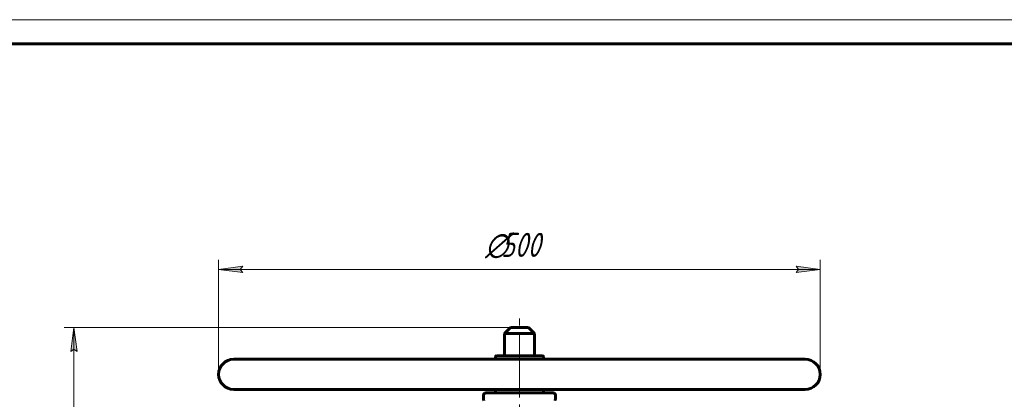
# Model space of a CAD drawing. Header units: millimetres. Extents: x 0 to 594, y 0 to 420.
# Tile 10 of 12: x 107 to 311, y 341 to 420. Entities that reach past the tile are written whole.
import ezdxf

# ---------------------------------------------------------------- set-up
doc = ezdxf.new("R2010")
doc.units = ezdxf.units.MM
for name, pattern in [('K5LT_AXLED', [12, 7.5, -1.5, 1.5, -1.5]), ('K5LT_BASIC', [0]), ('K5LT_THIN', [0])]:
    doc.linetypes.add(name, pattern=pattern)
doc.layers.add('Системный слой', color=7, linetype='Continuous')
doc.layers.add('Системный слой (1)', color=251, linetype='Continuous', true_color=0x6c6c6c)
doc.styles.add('KDIMTEXTSTYLE', font='GOST_AU.SHX', dxfattribs={"width": 0.96, "oblique": 15, "height": 5})
doc.styles.add('KTEXTSTYLE', font='GOST_AU.SHX', dxfattribs={"width": 0.56, "height": 5})
doc.dimstyles.new('KDIMSTYLE (0.25)', dxfattribs={"dimtxt": 5, "dimasz": 1, "dimexe": 2, "dimexo": 0, "dimgap": 1, "dimtad": 1, "dimlfac": 4, "dimtxsty": 'KDIMTEXTSTYLE', "dimsah": 1, "dimcen": 0, "dimdle": 1, "dimadec": 0, "dimazin": 0, "dimtfac": 0.667, "dimtmove": 0, "dimatfit": 3, "dimfxl": 1, "dimtvp": 1, "dimtolj": 1, "dimtzin": 0, "dimarcsym": 0})

# ---------------------------------------------------------------- blocks, each defined once
blk = doc.blocks.new('U38')
at = {"layer": 'Системный слой (1)', "color": 143, "linetype": 'K5LT_BASIC', "lineweight": 60, "true_color": 0x33acca}
for p, q in [((210.44, 356.09), (208.56, 356.09)), ((212.31, 356.09), (210.44, 356.09))]:
    blk.add_line(p, q, dxfattribs=at)
blk = doc.blocks.new('D0')
at = {"layer": 'Системный слой (1)'}
for points in [[(152.94, 367.49), (152.44, 368.14), (152.94, 368.8), (147.94, 368.14)], [(272.94, 368.14), (267.94, 368.8), (268.44, 368.14), (267.94, 367.49)]]:
    blk.add_hatch(color=7, dxfattribs=at).paths.add_polyline_path(points)
at = {"layer": 'Системный слой (1)', "color": 7, "linetype": 'K5LT_THIN', "lineweight": 18, "true_color": 0xffffff}
for p, q in [((147.94, 346.34), (147.94, 370.14)), ((147.94, 368.14), (152.94, 368.8)), ((152.94, 368.8), (152.44, 368.14)), ((268.44, 368.14), (267.94, 368.8)), ((267.94, 368.8), (272.94, 368.14)), ((272.94, 346.34), (272.94, 370.14)), ((152.94, 367.49), (147.94, 368.14)), ((152.44, 368.14), (152.94, 367.49)), ((272.94, 368.14), (267.94, 367.49)), ((267.94, 367.49), (268.44, 368.14))]:
    blk.add_line(p, q, dxfattribs=at)
blk.add_wipeout([(203.31, 369.14), (203.31, 376.53), (217, 376.53), (217, 369.14)]).dxf.layer = 'Системный слой (1)'
blk.add_line((147.94, 368.14), (272.94, 368.14), dxfattribs=at)
at = {"layer": 'Системный слой (1)', "color": 7, "char_height": 5, "attachment_point": 1, "style": 'KTEXTSTYLE'}
for s, insert in [('\\H5.0;\\W1.000;\\Q15;\\Q15;\\W0.960;∅', (203.31, 375.73)), ('\\H5.0;\\W1.000;\\Q15;\\Q15;\\W0.960;500', (206.62, 375.73))]:
    blk.add_mtext(s, dxfattribs=dict(at, insert=insert))
blk = doc.blocks.new('KDIMARROW_01')
at = {"layer": 'Системный слой'}
blk.add_hatch(color=0, dxfattribs=at).paths.add_polyline_path([(0, 0), (-5, 0.66), (-4.5, 0), (-5, -0.66)])
at = {"layer": 'Системный слой', "color": 0, "linetype": 'K5LT_THIN', "lineweight": 18}
for p, q in [((-4.5, 0), (-5, 0.66)), ((-5, 0.66), (0, 0)), ((0, 0), (-5, -0.66)), ((-5, -0.66), (-4.5, 0))]:
    blk.add_line(p, q, dxfattribs=at)
at = {"layer": 'Системный слой (1)', "color": 0, "linetype": 'K5LT_THIN', "lineweight": 18}
blk.add_line((402.5, 161.71), (402.25, 161.71), dxfattribs=at)
blk = doc.blocks.new('D1')
at = {"layer": 'Системный слой (1)'}
for points in [[(118.52, 351.09), (117.87, 356.09), (117.21, 351.09), (117.87, 351.59)], [(117.87, 111.09), (118.52, 116.09), (117.87, 115.59), (117.21, 116.09)]]:
    blk.add_hatch(color=7, dxfattribs=at).paths.add_polyline_path(points)
at = {"layer": 'Системный слой (1)', "color": 7, "linetype": 'K5LT_THIN', "lineweight": 18, "true_color": 0xffffff}
for p, q in [((208.56, 356.09), (115.87, 356.09)), ((117.21, 351.09), (117.87, 356.09)), ((117.87, 356.09), (118.52, 351.09)), ((117.87, 351.59), (117.21, 351.09)), ((118.52, 351.09), (117.87, 351.59)), ((117.87, 111.09), (117.21, 116.09)), ((117.21, 116.09), (117.87, 115.59)), ((117.87, 115.59), (118.52, 116.09)), ((118.52, 116.09), (117.87, 111.09)), ((152.69, 111.09), (115.87, 111.09))]:
    blk.add_line(p, q, dxfattribs=at)
blk.add_wipeout([(116.87, 227.91), (109.48, 227.91), (109.48, 238.81), (116.87, 238.81)]).dxf.layer = 'Системный слой (1)'
blk.add_line((117.87, 356.09), (117.87, 111.09), dxfattribs=at)
at = {"layer": 'Системный слой (1)', "color": 7, "insert": (110.28, 227.91), "char_height": 5, "attachment_point": 1, "rotation": 90, "style": 'KTEXTSTYLE'}
blk.add_mtext('\\H5.0;\\W1.000;\\Q15;\\Q15;\\W0.960;980', dxfattribs=at)
blk = doc.blocks.new('U84')
at = {"color": 7, "linetype": 'K5LT_THIN', "lineweight": 18, "true_color": 0xffffff}
blk.add_line((0, 420), (594, 420), dxfattribs=at)
at = {"color": 143, "linetype": 'K5LT_BASIC', "lineweight": 60, "true_color": 0x33acca}
blk.add_line((20, 415), (589, 415), dxfattribs=at)

msp = doc.modelspace()

# ---------------------------------------------------------------- linework, layer by layer
at = {"layer": 'Системный слой (1)', "color": 30, "linetype": 'K5LT_AXLED', "lineweight": 18, "true_color": 0xff8000}
for p, q in [((210.4385, 347.4623), (210.4385, 358.0873)), ((210.4385, 342.4623), (210.4385, 350.2123)), ((210.4385, 257.5484), (210.4385, 345.2123))]:
    msp.add_line(p, q, dxfattribs=at)
at = {"layer": 'Системный слой (1)', "color": 143, "linetype": 'K5LT_BASIC', "lineweight": 60, "true_color": 0x33acca}
for p, q in [((208.5635, 356.0873), (207.3135, 354.8373)), ((212.3135, 356.0873), (213.5635, 354.8373)), ((207.3135, 350.2123), (207.3135, 354.8373)), ((207.3135, 354.8373), (210.4385, 354.8373)), ((210.4385, 354.8373), (213.5635, 354.8373)), ((213.5635, 350.2123), (213.5635, 354.8373)), ((205.4385, 349.4623), (205.4385, 349.9623)), ((215.1885, 350.2123), (205.6885, 350.2123)), ((215.4385, 349.4623), (215.4385, 349.9623)), ((269.8135, 349.4623), (151.0635, 349.4623)), ((269.8135, 343.2123), (151.0635, 343.2123)), ((202.9385, 341.1513), (202.9385, 341.9623)), ((217.4385, 342.4623), (203.4385, 342.4623)), ((205.4385, 342.7123), (205.4385, 343.2123)), ((215.4385, 342.7123), (215.4385, 343.2123)), ((217.9385, 341.1513), (217.9385, 341.9623)), ((202.9761, 341.1513), (202.8775, 341.1513)), ((217.9995, 341.1513), (217.9009, 341.1513))]:
    msp.add_line(p, q, dxfattribs=at)
for centre, radius, start, end in [((205.6885, 349.9623), 0.25, 90, 180), ((215.1885, 349.9623), 0.25, 0, 90), ((151.0635, 346.3373), 3.125, 90, 270), ((269.8135, 346.3373), 3.125, 270, 90), ((203.4385, 341.9623), 0.5, 90, 180), ((205.6885, 342.7123), 0.25, 180, 270), ((215.1885, 342.7123), 0.25, 270, 0), ((217.4385, 341.9623), 0.5, 0, 90)]:
    msp.add_arc(centre, radius, start, end, dxfattribs=at)
for points, knots in [([(202.9761, 341.1513), (202.9793, 341.1513), (202.9829, 341.145), (202.9899, 341.1195), (202.9933, 341.1002), (202.9988, 341.0557), (203.0013, 341.0277), (203.0046, 340.9662), (203.0055, 340.9327), (203.0055, 340.9013)], [-0.15117616, -0.15117616, -0.15117616, -0.15117616, -0.113254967, -0.113254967, -0.075333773, -0.075333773, -0.037666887, -0.037666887, 0, 0, 0, 0]), ([(217.8716, 340.9013), (217.8716, 340.9327), (217.8724, 340.9662), (217.8758, 341.0277), (217.8783, 341.0557), (217.8838, 341.1002), (217.8872, 341.1195), (217.8942, 341.145), (217.8978, 341.1513), (217.9009, 341.1513)], [0, 0, 0, 0, 0.037666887, 0.037666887, 0.075333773, 0.075333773, 0.113254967, 0.113254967, 0.15117616, 0.15117616, 0.15117616, 0.15117616])]:
    msp.add_open_spline(points, degree=3, knots=knots, dxfattribs=at)

# ---------------------------------------------------------------- block references
at = {"layer": 'Системный слой (1)'}
msp.add_blockref('U38', (0, 0), dxfattribs=at)

# ---------------------------------------------------------------- next in the draw order: dimensions: what is measured, and where the dimension line sits
at = {"layer": 'Системный слой (1)', "color": 7}
dim = msp.add_linear_dim(base=(147.9385, 368.1438), p1=(272.9385, 346.3373), p2=(147.9385, 346.3373), dimstyle='KDIMSTYLE (0.25)', override={"dimexo": 0, "dimpost": '\\H5.0;\\W0.960;\\Q15;∅<>', "dimblk1": 'KDIMARROW_01', "dimblk2": 'KDIMARROW_01', "dimse1": 0, "dimse2": 0, "dimclrt": 7, "dimtol": 1, "dimtp": 0, "dimtm": 0, "dimtdec": 5, "dimtolj": 1}, dxfattribs=at)
dim.commit()
dim.dimension.update_dxf_attribs({"geometry": 'D0', "text_midpoint": (210.4385, 368.1438), "dimtype": 160})

# ---------------------------------------------------------------- next in the draw order: dimensions: what is measured, and where the dimension line sits
dim = msp.add_linear_dim(base=(117.8665, 356.0873), p1=(152.6885, 111.0873), p2=(208.5635, 356.0873), angle=90, dimstyle='KDIMSTYLE (0.25)', override={"dimexo": 0, "dimpost": '\\H5.0;\\W0.960;\\Q15;<>', "dimblk1": 'KDIMARROW_01', "dimblk2": 'KDIMARROW_01', "dimse1": 0, "dimse2": 0, "dimclrt": 7, "dimtol": 1, "dimtp": 0, "dimtm": 0, "dimtdec": 5, "dimtolj": 1}, dxfattribs=at)
dim.commit()
dim.dimension.update_dxf_attribs({"geometry": 'D1', "text_midpoint": (117.8665, 233.5873), "dimtype": 160})

# ---------------------------------------------------------------- next in the draw order: block references
msp.add_blockref('U84', (0, 0))

doc.saveas('drawing.dxf')
